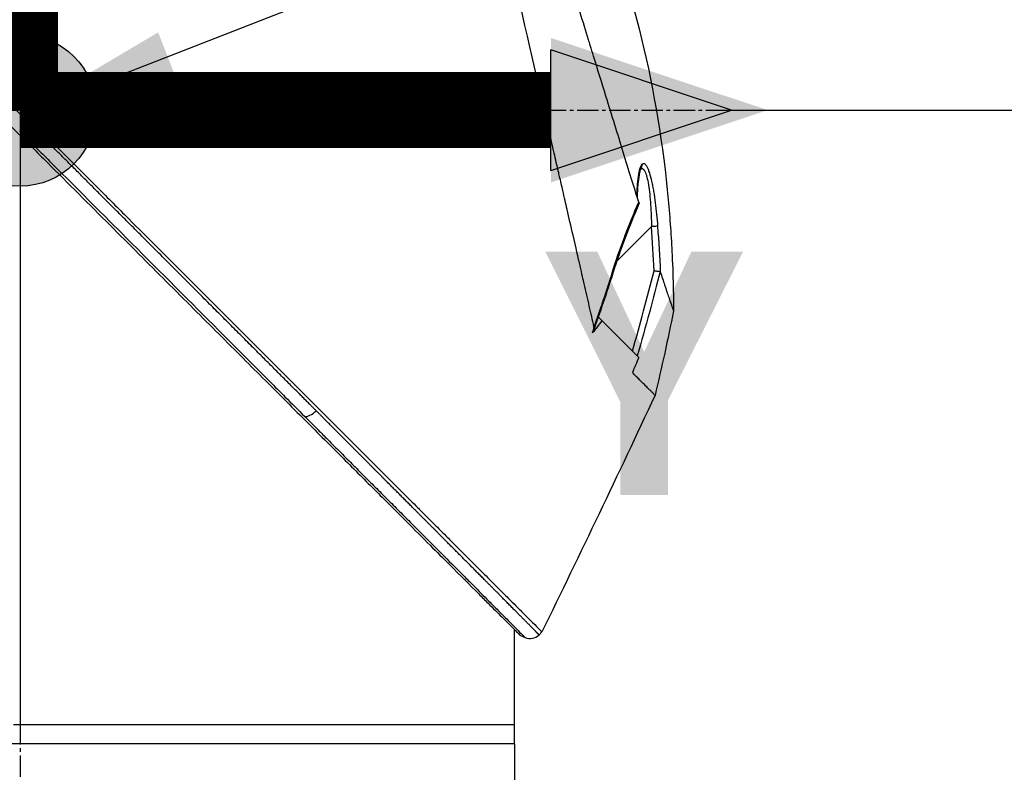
# Model space of a CAD drawing. Header units: millimetres. Extents: x 0 to 4378, y 0 to 2376.
# Tile 237 of 256: x 1645 to 1723, y 1536 to 1596. Entities that reach past the tile are written whole.
import ezdxf

# ---------------------------------------------------------------- set-up
doc = ezdxf.new("R2010")
doc.units = ezdxf.units.MM
doc.header["$LTSCALE"] = 0.2
doc.linetypes.add('CENTER2', pattern=[1.125, 0.75, -0.125, 0.125, -0.125])
for name, color, linetype in [('02_Center Line', 1, 'CENTER2'), ('07_Special Line2', 76, 'Continuous'), ('12_Before Rev.Num.', 5, 'Continuous')]:
    doc.layers.add(name, color=color, linetype=linetype)
doc.layers.add('14_Mark', color=7, linetype='Continuous', true_color=0xe03c31)
doc.styles.add('Rainbow-5.0 Style', font='malgunsl.ttf')
doc.dimstyles.new('Rainbow-5.0 Style', dxfattribs={"dimtxt": 4, "dimasz": 2.5, "dimexe": 1, "dimexo": 1, "dimgap": 1, "dimtad": 1, "dimdsep": 46, "dimtxsty": 'Rainbow-5.0 Style', "dimcen": 0, "dimclrd": 251, "dimclre": 251, "dimclrt": 7, "dimazin": 3, "dimtp": 0.1, "dimtm": 0.1, "dimtfac": 0.61, "dimtmove": 0, "dimatfit": 3, "dimfxl": 1, "dimlwd": -1, "dimlwe": -1, "dimarcsym": 1})

# ---------------------------------------------------------------- blocks, each defined once
blk = doc.blocks.new('*D146')
at = {"color": 251, "linetype": 'ByBlock', "transparency": 16777216}
for p, q in [((1699.244, 1588.457), (1769.201, 1588.457)), ((1765.201, 1206.457), (1765.201, 1578.457)), ((1617.359, 1196.457), (1769.201, 1196.457))]:
    blk.add_line(p, q, dxfattribs=at)
at = {"color": 251, "transparency": 16777216}
for points in [[(1763.534, 1578.457), (1766.868, 1578.457), (1765.201, 1588.457)], [(1763.534, 1206.457), (1766.868, 1206.457), (1765.201, 1196.457)]]:
    blk.add_solid(points, dxfattribs=at)
at = {"layer": 'Defpoints', "color": 0, "transparency": 16777216}
for p in [(1695.244, 1588.457), (1765.201, 1588.457), (1613.359, 1196.457)]:
    blk.add_point(p, dxfattribs=at)
at = {"color": 7, "transparency": 16777216, "insert": (1752.924, 1392.457), "char_height": 16, "attachment_point": 5, "rotation": 90, "style": 'Rainbow-5.0 Style'}
blk.add_mtext('392', dxfattribs=at)
blk = doc.blocks.new('*D147')
at = {"color": 251, "linetype": 'ByBlock', "transparency": 16777216}
for p, q in [((1588.544, 1699.157), (1769.201, 1699.157)), ((1765.201, 1598.457), (1765.201, 1689.157)), ((1699.244, 1588.457), (1769.201, 1588.457))]:
    blk.add_line(p, q, dxfattribs=at)
at = {"color": 251, "transparency": 16777216}
for points in [[(1763.534, 1689.157), (1766.868, 1689.157), (1765.201, 1699.157)], [(1763.534, 1598.457), (1766.868, 1598.457), (1765.201, 1588.457)]]:
    blk.add_solid(points, dxfattribs=at)
at = {"layer": 'Defpoints', "color": 0, "transparency": 16777216}
for p in [(1584.544, 1699.157), (1765.201, 1699.157), (1695.244, 1588.457)]:
    blk.add_point(p, dxfattribs=at)
at = {"color": 7, "transparency": 16777216, "insert": (1752.88, 1643.807), "char_height": 16, "attachment_point": 5, "rotation": 90, "style": 'Rainbow-5.0 Style'}
blk.add_mtext('110.7', dxfattribs=at)
blk = doc.blocks.new('*D151')
at = {"color": 251, "linetype": 'ByBlock', "transparency": 16777216}
for p, q in [((1649.046, 1699.157), (1818.696, 1699.157)), ((1814.696, 781.457), (1814.696, 1689.157)), ((1649.046, 771.457), (1818.696, 771.457))]:
    blk.add_line(p, q, dxfattribs=at)
at = {"color": 251, "transparency": 16777216}
for points in [[(1813.029, 1689.157), (1816.362, 1689.157), (1814.696, 1699.157)], [(1813.029, 781.457), (1816.362, 781.457), (1814.696, 771.457)]]:
    blk.add_solid(points, dxfattribs=at)
at = {"layer": 'Defpoints', "color": 0, "transparency": 16777216}
for p in [(1645.046, 1699.157), (1814.696, 1699.157), (1645.046, 771.457)]:
    blk.add_point(p, dxfattribs=at)
at = {"color": 7, "transparency": 16777216, "insert": (1802.424, 1235.307), "char_height": 16, "attachment_point": 5, "rotation": 90, "style": 'Rainbow-5.0 Style'}
blk.add_mtext('927.7', dxfattribs=at)
blk = doc.blocks.new('Blk$A47R2-4W24B')
for p, q in [((0, 984.221), (0, 937.7)), ((48.965, 981.546), (48.965, 981.546)), ((48.967, 981.55), (48.967, 981.55)), ((47.077, 974.271), (49.813, 977.008)), ((46.963, 974.157), (46.963, 974.158)), ((45.592, 969.809), (45.638, 969.855)), ((45.616, 969.878), (45.638, 969.855)), ((45.638, 969.855), (45.904, 969.59)), ((48.813, 966.681), (45.904, 969.59)), ((48.31, 965.49), (48.309, 965.487)), ((48.309, 965.487), (48.309, 965.488)), ((48.31, 965.488), (48.31, 965.488)), ((39, 937.7), (39, 945.221)), ((39.483, 944.738), (39.846, 944.585)), ((40.943, 944.798), (41.174, 945.029)), ((0, 937.7), (-0.521, 937.7)), ((39, 937.7), (0, 937.7)), ((39, 937.7), (0, 937.7)), ((39, 936.2), (39, 937.7)), ((39, 936.2), (-39, 936.2)), ((39, 936.2), (-39, 936.2)), ((39, 936.2), (39, 931.7))]:
    blk.add_line(p, q)
blk.add_arc((40.236, 945.505), 1, 247.04782, 315.00031)
for centre, major_axis, ratio, start_param, end_param in [((48.59, 981.878), (0.365, -0.341), 0.967774, 0.031819, 0.893203), ((49.804, 976.998), (0.499, 0.036), 0.01714, 0.149461, 1.551007), ((-159.826, 982.662), (194.421, 114.353), 0.811755, 5.576632, 5.609274), ((255.664, 850.429), (-235.102, -235.108), 0.712878, 4.90627, 4.909966), ((23.05, 962.791), (-0.708, -0.706), 0.435637, 0.291628, 1.571358)]:
    blk.add_ellipse(centre, major_axis=major_axis, ratio=ratio, start_param=start_param, end_param=end_param)
for points, knots in [([(-41.272, 1027.473), (-41.272, 1027.473), (-41.208, 1027.408), (-40.955, 1027.155), (-40.765, 1026.966), (-40.02, 1026.22), (-39.291, 1025.492), (-38.108, 1024.308), (-37.83, 1024.03), (-37.205, 1023.406), (-36.854, 1023.054), (-35.505, 1021.706), (-34.409, 1020.609), (-32.912, 1019.112), (-32.592, 1018.793), (-31.518, 1017.719), (-30.742, 1016.942), (-29.081, 1015.282), (-28.193, 1014.394), (-26.812, 1013.013), (-26.334, 1012.535), (-25.351, 1011.552), (-24.844, 1011.045), (-23.802, 1010.003), (-23.266, 1009.466), (-21.573, 1007.774), (-20.398, 1006.599), (-18.588, 1004.789), (-17.963, 1004.164), (-16.677, 1002.878), (-16.017, 1002.218), (-14.663, 1000.864), (-13.968, 1000.169), (-12.915, 999.116), (-12.558, 998.759), (-11.455, 997.656), (-10.706, 996.907), (-8.325, 994.527), (-6.684, 992.884), (-4.635, 990.837), (-4.233, 990.435), (-3.294, 989.496), (-2.757, 988.958), (-1.865, 988.066), (-1.538, 987.74), (-1.104, 987.306), (-1.041, 987.243), (-0.903, 987.104), (-0.831, 987.032), (-0.506, 986.707), (-0.311, 986.512), (0.042, 986.159), (0.138, 986.063), (0.424, 985.777), (0.57, 985.631), (0.88, 985.322), (1.032, 985.17), (1.285, 984.917), (1.385, 984.816), (1.575, 984.626), (1.657, 984.545), (1.854, 984.348), (1.96, 984.241), (2.158, 984.043), (2.248, 983.953), (3.605, 982.598), (4.869, 981.333), (6.936, 979.265), (7.741, 978.46), (9.311, 976.891), (10.077, 976.125), (11.207, 974.994), (11.575, 974.627), (12.675, 973.526), (13.407, 972.795), (16.868, 969.334), (19.539, 966.663), (22.236, 963.966), (22.373, 963.829), (22.646, 963.556), (22.782, 963.42), (23.052, 963.15), (23.187, 963.015), (23.428, 962.774), (23.535, 962.667), (24.187, 962.016), (24.728, 961.474), (25.412, 960.79), (25.563, 960.639), (25.843, 960.359), (25.973, 960.229), (26.233, 959.969), (26.363, 959.839), (26.658, 959.544), (26.823, 959.38), (27.143, 959.06), (27.298, 958.905), (27.626, 958.576), (27.798, 958.404), (28.049, 958.153), (28.127, 958.075), (28.317, 957.885), (28.429, 957.773), (28.67, 957.532), (28.8, 957.402), (29.115, 957.087), (29.3, 956.902), (29.68, 956.522), (29.874, 956.328), (30.458, 955.744), (30.843, 955.359), (31.312, 954.891), (31.4, 954.802), (31.629, 954.574), (31.767, 954.435), (32.053, 954.149), (32.199, 954.003), (32.5, 953.703), (32.654, 953.548), (32.959, 953.243), (33.11, 953.093), (33.402, 952.8), (33.544, 952.658), (33.961, 952.242), (34.231, 951.972), (34.745, 951.458), (34.989, 951.213), (35.453, 950.749), (35.673, 950.529), (36.289, 949.913), (36.674, 949.529), (37.36, 948.843), (37.666, 948.536), (38.21, 947.992), (38.451, 947.751), (38.878, 947.325), (39.066, 947.136), (39.322, 946.881), (39.397, 946.805), (39.609, 946.594), (39.739, 946.464), (40.075, 946.127), (40.265, 945.938), (40.675, 945.528), (40.862, 945.341), (41.05, 945.153), (41.097, 945.106), (41.143, 945.059), (41.155, 945.048), (41.17, 945.032), (41.174, 945.029), (41.174, 945.029)], [-21.000836, -21.000836, -21.000836, -21.000836, -20.328863, -20.328863, -19.655828, -19.655828, -18.308332, -18.308332, -17.924512, -17.924512, -17.485993, -17.485993, -16.316696, -16.316696, -16.006668, -16.006668, -15.296307, -15.296307, -14.534305, -14.534305, -14.139555, -14.139555, -13.730091, -13.730091, -13.30546, -13.30546, -12.401825, -12.401825, -11.929878, -11.929878, -11.437802, -11.437802, -10.9252, -10.9252, -10.663362, -10.663362, -10.117833, -10.117833, -8.934625, -8.934625, -8.645977, -8.645977, -8.260408, -8.260408, -8.006475, -8.006475, -7.961161, -7.961161, -7.91407, -7.91407, -7.778509, -7.778509, -7.724161, -7.724161, -7.666804, -7.666804, -7.602838, -7.602838, -7.565627, -7.565627, -7.532521, -7.532521, -7.488032, -7.488032, -7.450837, -7.450837, -6.924212, -6.924212, -6.587553, -6.587553, -6.265466, -6.265466, -6.109966, -6.109966, -5.79866, -5.79866, -4.627003, -4.627003, -4.564096, -4.564096, -4.501625, -4.501625, -4.439084, -4.439084, -4.389917, -4.389917, -4.135415, -4.135415, -4.06302, -4.06302, -4.00074, -4.00074, -3.938004, -3.938004, -3.858125, -3.858125, -3.782258, -3.782258, -3.697501, -3.697501, -3.658476, -3.658476, -3.601749, -3.601749, -3.53559, -3.53559, -3.439968, -3.439968, -3.337887, -3.337887, -3.131131, -3.131131, -3.082568, -3.082568, -3.005474, -3.005474, -2.922888, -2.922888, -2.834293, -2.834293, -2.74619, -2.74619, -2.661641, -2.661641, -2.496608, -2.496608, -2.34096, -2.34096, -2.194458, -2.194458, -1.921626, -1.921626, -1.681164, -1.681164, -1.470918, -1.470918, -1.287493, -1.287493, -1.207074, -1.207074, -1.056347, -1.056347, -0.792008, -0.792008, -0.395398, -0.395398, -0.197631, -0.197631, -0.099394, -0.099394, 0, 0, 0, 0]), ([(45.279, 969.112), (45.158, 969.646), (45.043, 970.163), (44.785, 971.297), (44.644, 971.896), (44.369, 973.079), (44.085, 974.391), (43.461, 977.052), (43.301, 977.712), (43.101, 978.601), (43.048, 978.841), (42.939, 979.326), (42.879, 979.591), (42.736, 980.218), (42.647, 980.598), (42.532, 981.1), (42.503, 981.229), (42.365, 981.831), (42.253, 982.324), (41.958, 983.613), (41.772, 984.419), (40.768, 988.8), (39.737, 993.246), (38.542, 998.537), (38.484, 998.794), (38.363, 999.324), (38.302, 999.588), (38.184, 1000.101), (38.125, 1000.354), (37.834, 1001.611), (37.606, 1002.602), (37.269, 1004.074), (37.157, 1004.563), (36.594, 1007.015), (36.158, 1008.914), (35.644, 1011.162), (35.544, 1011.599), (34.642, 1015.545), (33.95, 1018.558), (33.07, 1022.401), (32.79, 1023.614), (32.474, 1025.005), (32.388, 1025.393), (32.245, 1026.017), (32.187, 1026.255), (32.153, 1026.4)], [0, 0, 0, 0, 0.224226, 0.224226, 0.438481, 0.438481, 0.643813, 0.643813, 0.718212, 0.718212, 0.74576, 0.74576, 0.776284, 0.776284, 0.820204, 0.820204, 0.834927, 0.834927, 0.896521, 0.896521, 0.995652, 0.995652, 1.428405, 1.428405, 1.450296, 1.450296, 1.471663, 1.471663, 1.492327, 1.492327, 1.574835, 1.574835, 1.616316, 1.616316, 1.784634, 1.784634, 1.826029, 1.826029, 2.164003, 2.164003, 2.373598, 2.373598, 2.479923, 2.479923, 2.586935, 2.586935, 2.586935, 2.586935]), ([(-41.463, 1025.683), (-41.463, 1025.683), (-41.463, 1025.683), (-40.702, 1024.922), (-40.259, 1024.479), (-39.525, 1023.745), (-39.352, 1023.572), (-37.708, 1021.928), (-35.653, 1019.873), (-32.572, 1016.792), (-31.861, 1016.081), (-29.383, 1013.603), (-27.504, 1011.724), (-24.501, 1008.721), (-23.423, 1007.643), (-21.16, 1005.38), (-19.969, 1004.189), (-17.452, 1001.672), (-16.121, 1000.341), (-13.316, 997.536), (-11.838, 996.058), (-9.577, 993.797), (-8.801, 993.022), (-6.721, 990.941), (-5.411, 989.632), (-3.783, 988.003), (-3.457, 987.678), (-2.924, 987.144), (-2.726, 986.947), (-2.315, 986.536), (-2.157, 986.378), (-1.816, 986.036), (-1.636, 985.856), (-1.299, 985.52), (-1.143, 985.364), (-0.705, 984.926), (-0.424, 984.645), (-0.065, 984.285), (0.014, 984.207), (0.184, 984.036), (0.274, 983.947), (0.584, 983.637), (0.738, 983.483), (1.337, 982.884), (1.745, 982.476), (3.801, 980.42), (5.458, 978.763), (7.862, 976.359), (8.622, 975.599), (10.836, 973.384), (12.284, 971.937), (15.025, 969.196), (16.324, 967.897), (18.192, 966.029), (18.775, 965.446), (20.485, 963.736), (21.6, 962.621), (23.703, 960.518), (24.695, 959.527), (26.555, 957.666), (27.429, 956.792), (28.668, 955.554), (29.054, 955.167), (29.791, 954.431), (30.141, 954.08), (31.134, 953.088), (31.756, 952.465), (32.881, 951.341), (33.387, 950.834), (34.718, 949.503), (35.495, 948.726), (36.442, 947.779), (36.688, 947.533), (37.328, 946.893), (37.691, 946.53), (38.488, 945.733), (38.856, 945.365), (39.168, 945.053), (39.223, 944.998), (39.341, 944.881), (39.394, 944.827), (39.465, 944.756), (39.483, 944.738), (39.483, 944.738)], [-15.738203, -15.738203, -15.738203, -15.738203, -14.793481, -14.793481, -14.173934, -14.173934, -13.996984, -13.996984, -12.579476, -12.579476, -12.176243, -12.176243, -11.215253, -11.215253, -10.695697, -10.695697, -10.142358, -10.142358, -9.539575, -9.539575, -8.883963, -8.883963, -8.543526, -8.543526, -7.972636, -7.972636, -7.829924, -7.829924, -7.73886, -7.73886, -7.680875, -7.680875, -7.616244, -7.616244, -7.560081, -7.560081, -7.459116, -7.459116, -7.430908, -7.430908, -7.397967, -7.397967, -7.318024, -7.318024, -7.146824, -7.146824, -6.455961, -6.455961, -6.135134, -6.135134, -5.518203, -5.518203, -4.951279, -4.951279, -4.691225, -4.691225, -4.182012, -4.182012, -3.710062, -3.710062, -3.272291, -3.272291, -3.069642, -3.069642, -2.879581, -2.879581, -2.522736, -2.522736, -2.208798, -2.208798, -1.659444, -1.659444, -1.453529, -1.453529, -1.091939, -1.091939, -0.546675, -0.546675, -0.410051, -0.410051, -0.205023, -0.205023, 0, 0, 0, 0]), ([(48.807, 978.945), (48.62, 979.551), (48.423, 980.188), (48.017, 981.502), (47.806, 982.183), (47.156, 984.287), (46.697, 985.771), (45.906, 988.335), (45.581, 989.385), (45.163, 990.74), (45.074, 991.029), (44.942, 991.457), (44.897, 991.604), (44.633, 992.458), (44.413, 993.169), (44.077, 994.257), (43.956, 994.645), (43.704, 995.456), (43.574, 995.872), (43.309, 996.717), (43.172, 997.149), (42.895, 998.018), (42.756, 998.453), (42.479, 999.316), (42.341, 999.746), (41.642, 1001.92), (41.094, 1003.628), (40.439, 1005.68), (40.314, 1006.072), (39.933, 1007.268), (39.681, 1008.061), (39.187, 1009.613), (38.946, 1010.373), (38.597, 1011.475), (38.484, 1011.832), (38.262, 1012.535), (38.154, 1012.879), (37.942, 1013.551), (37.837, 1013.884), (37.632, 1014.536), (37.529, 1014.862), (37.387, 1015.316), (37.341, 1015.46), (36.595, 1017.839), (36.024, 1019.683), (35.561, 1021.221), (35.512, 1021.384), (35.385, 1021.812), (35.312, 1022.06), (35.149, 1022.619), (35.069, 1022.9), (34.976, 1023.236), (34.95, 1023.334), (34.906, 1023.5), (34.888, 1023.569), (34.874, 1023.623)], [0.00002, 0.00002, 0.00002, 0.00002, 0.259158, 0.259158, 0.518708, 0.518708, 1.038075, 1.038075, 1.384705, 1.384705, 1.477831, 1.477831, 1.526561, 1.526561, 1.759973, 1.759973, 1.890971, 1.890971, 2.029156, 2.029156, 2.171186, 2.171186, 2.316283, 2.316283, 2.460898, 2.460898, 3.049329, 3.049329, 3.189055, 3.189055, 3.478614, 3.478614, 3.769885, 3.769885, 3.913253, 3.913253, 4.056001, 4.056001, 4.19686, 4.19686, 4.341119, 4.341119, 4.411312, 4.411312, 5.498875, 5.498875, 5.634552, 5.634552, 5.872375, 5.872375, 6.229939, 6.229939, 6.408513, 6.408513, 6.587137, 6.587137, 6.587137, 6.587137]), ([(45.053, 1004.084), (48.339, 996.175), (50.347, 987.65), (51.272, 977.667), (51.373, 976.208), (51.487, 973.812), (51.518, 972.875), (51.546, 971.411), (51.553, 970.86), (51.555, 970.357)], [0, 0, 0, 0, 2.569332, 2.569332, 3.007712, 3.007712, 3.288956, 3.288956, 3.446993, 3.446993, 3.446993, 3.446993]), ([(0.655, 985.224), (0.365, 985.514), (0.076, 985.803), (-0.214, 986.093), (-0.503, 986.382), (-0.793, 986.672), (-1.082, 986.961)], [0, 0, 0, 0, 0.499983, 0.499983, 0.499983, 1, 1, 1, 1]), ([(0.655, 985.224), (0.619, 985.188), (0.582, 985.151), (0.545, 985.114), (0.508, 985.077), (0.47, 985.039), (0.433, 985.002), (0.396, 984.965), (0.359, 984.929), (0.324, 984.893), (0.29, 984.859), (0.256, 984.825), (0.225, 984.794), (0.192, 984.762), (0.162, 984.731), (0.135, 984.704), (0.108, 984.677), (0.084, 984.653), (0.063, 984.632), (0.041, 984.61), (0.023, 984.592), (0.008, 984.577), (-0.008, 984.561), (-0.02, 984.549), (-0.029, 984.54)], [0, 0, 0, 0, 0.125, 0.125, 0.125, 0.25, 0.25, 0.25, 0.375, 0.375, 0.375, 0.496983, 0.496983, 0.496983, 0.625, 0.625, 0.625, 0.75, 0.75, 0.75, 0.875, 0.875, 0.875, 1, 1, 1, 1]), ([(1.523, 984.355), (1.378, 984.5), (1.233, 984.645), (0.944, 984.935), (0.799, 985.08), (0.655, 985.224)], [0.000007, 0.000007, 0.000007, 0.000007, 0.4987592, 0.4987592, 1, 1, 1, 1]), ([(1.523, 984.355), (1.487, 984.319), (1.45, 984.282), (1.413, 984.245), (1.375, 984.208), (1.338, 984.171), (1.301, 984.134), (1.263, 984.097), (1.227, 984.061), (1.191, 984.026), (1.155, 983.991), (1.121, 983.957), (1.089, 983.925), (1.057, 983.894), (1.027, 983.865), (1, 983.838), (0.973, 983.812), (0.948, 983.788), (0.926, 983.767), (0.905, 983.747), (0.886, 983.729), (0.87, 983.714), (0.854, 983.699), (0.842, 983.687), (0.832, 983.678)], [0, 0, 0, 0, 0.125, 0.125, 0.125, 0.25, 0.25, 0.25, 0.375, 0.375, 0.375, 0.5, 0.5, 0.5, 0.625, 0.625, 0.625, 0.75, 0.75, 0.75, 0.875, 0.875, 0.875, 1, 1, 1, 1]), ([(0.832, 983.678), (1.114, 983.396), (1.396, 983.114), (1.678, 982.831), (1.965, 982.544), (2.251, 982.258), (2.538, 981.971), (3.67, 980.838), (4.801, 979.707), (5.928, 978.578), (7.078, 977.428), (8.223, 976.282), (9.363, 975.141), (10.502, 974.001), (11.635, 972.867), (12.759, 971.742), (14.989, 969.51), (17.184, 967.313), (19.315, 965.177), (19.683, 964.808), (20.049, 964.441), (20.413, 964.077), (20.576, 963.913), (20.739, 963.75), (20.901, 963.588), (21.425, 963.063), (21.945, 962.542), (22.46, 962.026)], [0, 0, 0, 0, 0.037905, 0.037905, 0.037905, 0.076407, 0.076407, 0.076407, 0.228573, 0.228573, 0.228573, 0.383709, 0.383709, 0.383709, 0.538779, 0.538779, 0.538779, 0.846375, 0.846375, 0.846375, 0.899464, 0.899464, 0.899464, 0.923234, 0.923234, 0.923234, 1, 1, 1, 1]), ([(48.67, 979.39), (48.676, 979.625), (48.686, 979.845), (48.699, 980.05), (48.706, 980.172), (48.715, 980.289), (48.724, 980.401), (48.729, 980.457), (48.734, 980.511), (48.739, 980.564), (48.745, 980.617), (48.747, 980.644), (48.756, 980.719), (48.763, 980.788), (48.772, 980.855), (48.78, 980.918), (48.79, 980.992), (48.801, 981.063), (48.812, 981.129), (48.832, 981.252), (48.848, 981.338), (48.877, 981.46), (48.936, 981.704), (49.003, 981.861), (49.076, 981.939)], [0.041266, 0.041266, 0.041266, 0.041266, 0.25, 0.25, 0.25, 0.375, 0.375, 0.375, 0.4375, 0.4375, 0.4375, 0.5, 0.5, 0.5, 0.5575644, 0.5575644, 0.5575644, 0.625, 0.625, 0.625, 0.75, 0.75, 0.75, 1, 1, 1, 1]), ([(49.076, 981.939), (49.134, 982.001), (49.197, 982.009), (49.254, 981.979), (49.289, 981.961), (49.323, 981.929), (49.351, 981.895), (49.361, 981.883), (49.37, 981.872), (49.378, 981.86), (49.401, 981.828), (49.425, 981.789), (49.45, 981.745), (49.483, 981.682), (49.517, 981.608), (49.548, 981.532), (49.564, 981.494), (49.579, 981.454), (49.592, 981.417), (49.61, 981.367), (49.628, 981.315), (49.646, 981.261), (49.71, 981.06), (49.771, 980.829), (49.826, 980.583), (49.854, 980.456), (49.881, 980.327), (49.906, 980.198), (49.932, 980.063), (49.957, 979.922), (49.982, 979.776), (50.028, 979.498), (50.072, 979.198), (50.112, 978.892), (50.188, 978.3), (50.251, 977.677), (50.297, 977.035)], [0, 0, 0, 0, 0.068487, 0.068487, 0.068487, 0.110613, 0.110613, 0.110613, 0.125, 0.125, 0.125, 0.165111, 0.165111, 0.165111, 0.221432, 0.221432, 0.221432, 0.25, 0.25, 0.25, 0.287562, 0.287562, 0.287562, 0.427692, 0.427692, 0.427692, 0.5, 0.5, 0.5, 0.5757, 0.5757, 0.5757, 0.720411, 0.720411, 0.720411, 1, 1, 1, 1]), ([(48.968, 981.552), (48.968, 981.552), (48.963, 981.544), (48.944, 981.502), (48.926, 981.457), (48.883, 981.312), (48.857, 981.198), (48.796, 980.86), (48.764, 980.61), (48.714, 980.032), (48.695, 979.696), (48.685, 979.341)], [0.0239142, 0.0239142, 0.0239142, 0.0239142, 0.0520946, 0.0520946, 0.0991153, 0.0991153, 0.1707501, 0.1707501, 0.2833283, 0.2833283, 0.4069798, 0.4069798, 0.4069798, 0.4069798]), ([(48.964, 981.545), (49.015, 981.595), (49.068, 981.607), (49.15, 981.569), (49.179, 981.544), (49.236, 981.474), (49.264, 981.429), (49.318, 981.319), (49.345, 981.254), (49.398, 981.106), (49.423, 981.022), (49.495, 980.752), (49.538, 980.542), (49.615, 980.075), (49.648, 979.825), (49.705, 979.298), (49.729, 979.02), (49.787, 978.176), (49.809, 977.598), (49.813, 977.008)], [0.0086803, 0.0086803, 0.0086803, 0.0086803, 0.125, 0.125, 0.1875, 0.1875, 0.25, 0.25, 0.3125, 0.3125, 0.375, 0.375, 0.5, 0.5, 0.625, 0.625, 0.75, 0.75, 1, 1, 1, 1]), ([(46.702, 973.354), (47, 974.298), (47.32, 975.209), (47.766, 976.391), (47.855, 976.623), (48.033, 977.08), (48.112, 977.276), (48.413, 978.022), (48.612, 978.494), (48.807, 978.945)], [0, 0, 0, 0, 0.5, 0.5, 0.625, 0.625, 0.75, 0.75, 0.9999843, 0.9999843, 0.9999843, 0.9999843]), ([(48.807, 978.944), (48.813, 978.925), (48.818, 978.908), (48.827, 978.877), (48.83, 978.863), (48.833, 978.853)], [-0.01637818, -0.01637818, -0.01637818, -0.01637818, -0.00823051, -0.00823051, -0.00000316, -0.00000316, -0.00000316, -0.00000316]), ([(50.02, 973.527), (50.021, 973.527), (50.022, 973.527), (50.074, 973.519), (50.125, 973.513), (50.224, 973.503), (50.273, 973.498), (50.327, 973.494), (50.337, 973.493), (50.383, 973.489), (50.413, 973.484), (50.461, 973.476), (50.48, 973.472), (50.493, 973.47)], [-0.00030662, -0.00030662, -0.00030662, -0.00030662, 0, 0, 0.01532058, 0.01532058, 0.03142731, 0.03142731, 0.03552574, 0.03552574, 0.04971247, 0.04971247, 0.06328028, 0.06328028, 0.06328028, 0.06328028]), ([(50.509, 973.453), (50.507, 973.458), (50.505, 973.462), (50.5, 973.468), (50.497, 973.47), (50.493, 973.47)], [-0.00715982, -0.00715982, -0.00715982, -0.00715982, -0.003611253, -0.003611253, -0.000066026, -0.000066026, -0.000066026, -0.000066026]), ([(50.509, 973.453), (50.632, 973.074), (50.744, 972.732), (50.879, 972.321), (50.912, 972.221), (50.986, 972.001), (51.026, 971.881), (51.115, 971.615), (51.162, 971.476), (51.23, 971.276), (51.254, 971.205), (51.357, 970.907), (51.421, 970.727), (51.49, 970.533), (51.509, 970.482), (51.53, 970.424), (51.536, 970.408), (51.543, 970.389), (51.545, 970.383), (51.549, 970.374), (51.55, 970.37), (51.554, 970.36), (51.555, 970.357), (51.555, 970.357)], [0.00001, 0.00001, 0.00001, 0.00001, 0.245288, 0.245288, 0.32758, 0.32758, 0.439471, 0.439471, 0.588452, 0.588452, 0.672216, 0.672216, 0.969709, 0.969709, 1.119078, 1.119078, 1.193047, 1.193047, 1.22978, 1.22978, 1.265, 1.265, 1.331745, 1.331745, 1.331745, 1.331745]), ([(45.17, 968.618), (45.203, 968.719), (45.239, 968.836), (45.271, 968.982), (45.282, 969.043), (45.28, 969.094), (45.279, 969.102), (45.279, 969.112)], [-0.05209089, -0.05209089, -0.05209089, -0.05209089, -0.01888658, -0.01888658, -0.00311949, -0.00311949, 0, 0, 0, 0]), ([(50.095, 963.701), (50.095, 963.701), (50.049, 963.748), (49.929, 963.868), (49.892, 963.905), (49.789, 964.007), (49.719, 964.078), (49.558, 964.239), (49.467, 964.33), (49.223, 964.574), (49.06, 964.737), (48.79, 965.007), (48.698, 965.099), (48.509, 965.288), (48.411, 965.386), (48.309, 965.487)], [0.000084, 0.000084, 0.000084, 0.000084, 0.36531, 0.36531, 0.496252, 0.496252, 0.680576, 0.680576, 0.864613, 0.864613, 1.12402, 1.12402, 1.248089, 1.248089, 1.369227, 1.369227, 1.369227, 1.369227]), ([(22.46, 962.026), (22.814, 961.671), (23.165, 961.32), (23.514, 960.97), (23.768, 960.716), (24.021, 960.462), (24.272, 960.211), (24.617, 959.864), (24.961, 959.521), (25.301, 959.18), (25.641, 958.84), (25.977, 958.503), (26.311, 958.169), (26.477, 958.002), (26.643, 957.836), (26.808, 957.671), (27.093, 957.385), (27.375, 957.102), (27.655, 956.822), (27.979, 956.497), (28.299, 956.176), (28.616, 955.858), (28.933, 955.54), (29.246, 955.227), (29.555, 954.917), (29.892, 954.579), (30.224, 954.247), (30.55, 953.92), (30.7, 953.77), (30.848, 953.621), (30.995, 953.473), (31.277, 953.192), (31.554, 952.914), (31.826, 952.641), (32.396, 952.069), (32.946, 951.517), (33.474, 950.988), (34, 950.46), (34.504, 949.955), (34.981, 949.476), (35.24, 949.216), (35.492, 948.963), (35.736, 948.719), (36.181, 948.271), (36.598, 947.853), (36.983, 947.467), (37.244, 947.204), (37.491, 946.956), (37.721, 946.725), (37.889, 946.556), (38.049, 946.395), (38.199, 946.244), (38.349, 946.093), (38.49, 945.951), (38.622, 945.819), (38.753, 945.687), (38.874, 945.565), (38.985, 945.453), (39.207, 945.23), (39.388, 945.047), (39.526, 944.909), (39.595, 944.839), (39.653, 944.781), (39.699, 944.734), (39.738, 944.695), (39.769, 944.664), (39.792, 944.64), (39.806, 944.626), (39.818, 944.614), (39.826, 944.605), (39.831, 944.6), (39.835, 944.596), (39.838, 944.593), (39.843, 944.588), (39.846, 944.585), (39.846, 944.585)], [0, 0, 0, 0, 0.038515, 0.038515, 0.038515, 0.066566, 0.066566, 0.066566, 0.105122, 0.105122, 0.105122, 0.143579, 0.143579, 0.143579, 0.16279, 0.16279, 0.16279, 0.195995, 0.195995, 0.195995, 0.234457, 0.234457, 0.234457, 0.27289, 0.27289, 0.27289, 0.314748, 0.314748, 0.314748, 0.333918, 0.333918, 0.333918, 0.370525, 0.370525, 0.370525, 0.447102, 0.447102, 0.447102, 0.523544, 0.523544, 0.523544, 0.565188, 0.565188, 0.565188, 0.641396, 0.641396, 0.641396, 0.693272, 0.693272, 0.693272, 0.731274, 0.731274, 0.731274, 0.769237, 0.769237, 0.769237, 0.807172, 0.807172, 0.807172, 0.882963, 0.882963, 0.882963, 0.920831, 0.920831, 0.920831, 0.951804, 0.951804, 0.951804, 0.970728, 0.970728, 0.970728, 0.981042, 0.981042, 0.981042, 1, 1, 1, 1]), ([(39, 945.221), (39.129, 945.092), (39.233, 944.988), (39.368, 944.853), (39.411, 944.81), (39.454, 944.767), (39.465, 944.756), (39.476, 944.745), (39.478, 944.743), (39.481, 944.74), (39.482, 944.739), (39.482, 944.739), (39.483, 944.739), (39.483, 944.738), (39.483, 944.738), (39.483, 944.738)], [10.5802482, 10.5802482, 10.5802482, 10.5802482, 10.7036166, 10.7036166, 10.7937857, 10.7937857, 10.8389013, 10.8389013, 10.8614474, 10.8614474, 10.8727145, 10.8727145, 10.8783456, 10.8783456, 10.8838253, 10.8838253, 10.8838253, 10.8838253])]:
    blk.add_open_spline(points, degree=3, knots=knots)
for points in [[(-0.029, 984.54), (0.258, 984.253), (0.545, 983.966), (0.832, 983.678)], [(48.827, 978.805), (48.069, 977.053), (47.361, 975.205), (46.771, 973.338)], [(48.833, 978.853), (48.836, 978.838), (48.832, 978.822), (48.824, 978.806)], [(50.02, 973.527), (49.965, 974.688), (49.897, 975.848), (49.813, 977.008)], [(50.297, 977.035), (50.385, 975.824), (50.454, 974.644), (50.509, 973.453)], [(46.767, 973.338), (46.277, 971.787), (45.752, 970.246), (45.206, 968.714)], [(46.768, 973.339), (46.766, 973.337), (46.741, 973.343), (46.702, 973.354)], [(50.493, 973.47), (49.963, 971.36), (49.367, 969.137), (48.693, 966.801)], [(51.555, 970.357), (51.109, 968.13), (50.623, 965.911), (50.095, 963.701)], [(45.206, 968.714), (45.195, 968.682), (45.183, 968.649), (45.17, 968.618)], [(48.813, 966.681), (48.643, 966.283), (48.475, 965.886), (48.309, 965.487)], [(50.095, 963.701), (47.181, 957.449), (44.207, 951.224), (41.174, 945.029)]]:
    blk.add_open_spline(points, degree=3)
for points, weights, knots in [([(23.358, 962.483), (22.837, 963.005), (21.785, 964.059), (18.576, 967.275), (14.69, 971.169), (10.137, 975.729), (6.691, 979.18), (4.098, 981.777), (2.382, 983.495), (1.808, 984.07), (1.523, 984.355)], [0.999998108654, 0.999998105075, 0.999998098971, 0.999998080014, 0.999998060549, 0.999998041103, 0.999998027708, 0.999998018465, 0.999998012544, 0.999998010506, 0.999998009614], [0, 0, 0, 0, 0.0767447, 0.1535458, 0.461084, 0.6161941, 0.7713836, 0.9235868, 0.9620932, 1, 1, 1, 1]), ([(46.702, 973.354), (46.451, 972.557), (46.192, 971.763), (45.714, 970.351), (45.498, 969.731), (45.279, 969.113)], [1.00000384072, 1.0000038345, 1.00000382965, 1.00000382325, 1.00000382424, 1.00000381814], [0, 0, 0, 0, 0.5599538, 0.5599538, 0.999794, 0.999794, 0.999794, 0.999794]), ([(40.943, 944.798), (40.943, 944.798), (40.94, 944.802), (40.922, 944.821), (40.886, 944.858), (40.799, 944.948), (40.577, 945.174), (40.211, 945.545), (39.721, 946.041), (39.293, 946.473), (38.75, 947.022), (37.951, 947.828), (37.01, 948.776), (35.819, 949.974), (34.521, 951.28), (33.141, 952.667), (32.128, 953.684), (31.363, 954.453), (30.564, 955.254), (29.585, 956.236), (28.658, 957.167), (27.877, 957.951), (27.083, 958.748), (26.23, 959.603), (25.285, 960.549), (24.33, 961.508), (23.716, 962.124), (23.358, 962.483)], [0.999997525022, 0.999997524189, 0.999997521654, 0.99999751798, 0.999997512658, 0.999997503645, 0.999997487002, 0.999997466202, 0.999997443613, 0.999997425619, 0.999997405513, 0.999997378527, 0.999997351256, 0.999997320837, 0.999997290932, 0.999997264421, 0.999997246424, 0.999997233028, 0.999997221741, 0.999997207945, 0.999997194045, 0.99999718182, 0.999997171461, 0.999997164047, 0.99999715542, 0.99999714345, 0.999997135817, 0.999997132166], [0, 0, 0, 0, 0.018958, 0.029272, 0.048196, 0.079169, 0.117037, 0.192828, 0.230763, 0.268726, 0.306728, 0.358604, 0.434813, 0.476456, 0.552898, 0.629475, 0.666083, 0.685252, 0.72711, 0.765543, 0.804005, 0.83721, 0.856421, 0.894878, 0.933434, 0.961485, 1, 1, 1, 1])]:
    blk.add_rational_spline(points, weights, degree=3, knots=knots)
at = {"layer": '02_Center Line', "ltscale": 11.288275}
for p, q in [((0, 1049.582), (0, 537.871)), ((-166.869, 986.2), (75.275, 986.2))]:
    blk.add_line(p, q, dxfattribs=at)
blk = doc.blocks.new('A$Ca1632f6c')
at = {"layer": '07_Special Line2'}
blk.add_hatch(color=256, dxfattribs=at).paths.add_polyline_path([(49.156, 0), (34.9, 4.752), (34.9, -4.752)])
at = {"layer": '14_Mark'}
h = blk.add_hatch(color=256, dxfattribs=at)
h.dxf.hatch_style = 1
h.paths.add_polyline_path([(5, 0, 1), (-5, 0, 1)])
at = {"layer": '07_Special Line2'}
for p, q in [((34.9, -3.96), (34.9, 3.96)), ((46.78, 0), (34.9, 3.96)), ((34.9, -3.96), (46.78, 0))]:
    blk.add_line(p, q, dxfattribs=at)
at = {"layer": '07_Special Line2', "const_width": 5}
blk.add_lwpolyline([(34.9, 0), (0, 0)], dxfattribs=at)
at = {"layer": '12_Before Rev.Num.', "const_width": 5}
blk.add_lwpolyline([(0, 34.9), (0, 0)], dxfattribs=at)
at = {"layer": '14_Mark'}
blk.add_circle((0, 0), 5, dxfattribs=at)
at = {"layer": '07_Special Line2', "insert": (34.529, -17.308), "char_height": 16, "attachment_point": 4, "style": 'Rainbow-5.0 Style'}
blk.add_mtext('{\\fMalgun Gothic Semilight|b1|i0|c129|p50;Y}', dxfattribs=at)

msp = doc.modelspace()

# ---------------------------------------------------------------- block references
msp.add_blockref('Blk$A47R2-4W24B', (1645.046, 602.257))
at = {"xscale": 1.2, "yscale": 1.2, "zscale": 1.2}
msp.add_blockref('A$Ca1632f6c', (1645.048, 1588.457), dxfattribs=at)

# ---------------------------------------------------------------- dimensions: what is measured, and where the dimension line sits
for base, p1, p2, picture, middle in [((1765.201, 1699.157), (1695.244, 1588.457), (1584.544, 1699.157), '*D147', (1752.88, 1643.807)), ((1814.696, 1699.157), (1645.046, 771.457), (1645.046, 1699.157), '*D151', (1802.424, 1235.307)), ((1765.201, 1588.457), (1613.359, 1196.457), (1695.244, 1588.457), '*D146', (1752.924, 1392.457))]:
    dim = msp.add_linear_dim(base=base, p1=p1, p2=p2, angle=90, dimstyle='Rainbow-5.0 Style', override={"dimscale": 4, "dimtol": 0, "dimlim": 0, "dimtp": 0.1, "dimtm": 0.1, "dimtfac": 0.61, "dimtdec": 2, "dimtolj": 0, "dimtzin": 8})
    dim.commit()
    dim.dimension.update_dxf_attribs({"geometry": picture, "text_midpoint": middle})

# ---------------------------------------------------------------- leaders
at = {"annotation_type": 0, "has_hookline": 1, "hookline_direction": 0}
for points, text_width in [([(1645.046, 1588.136), (1864.122, 1673.688), (1876.622, 1673.688)], 115.187), ([(1645.046, 1426.602), (1864.122, 1551.924), (1876.622, 1551.924)], 99.666)]:
    msp.add_leader(points, dimstyle='Rainbow-5.0 Style', override={"dimscale": 5, "dimgap": 1, "dimtad": 1}, dxfattribs=dict(at, text_width=text_width))
msp.add_leader([(1645.046, 1224.357), (1864.122, 1551.924)], dimstyle='Rainbow-5.0 Style', override={"dimscale": 5, "dimgap": 1, "dimtad": 1})

doc.saveas('drawing.dxf')
